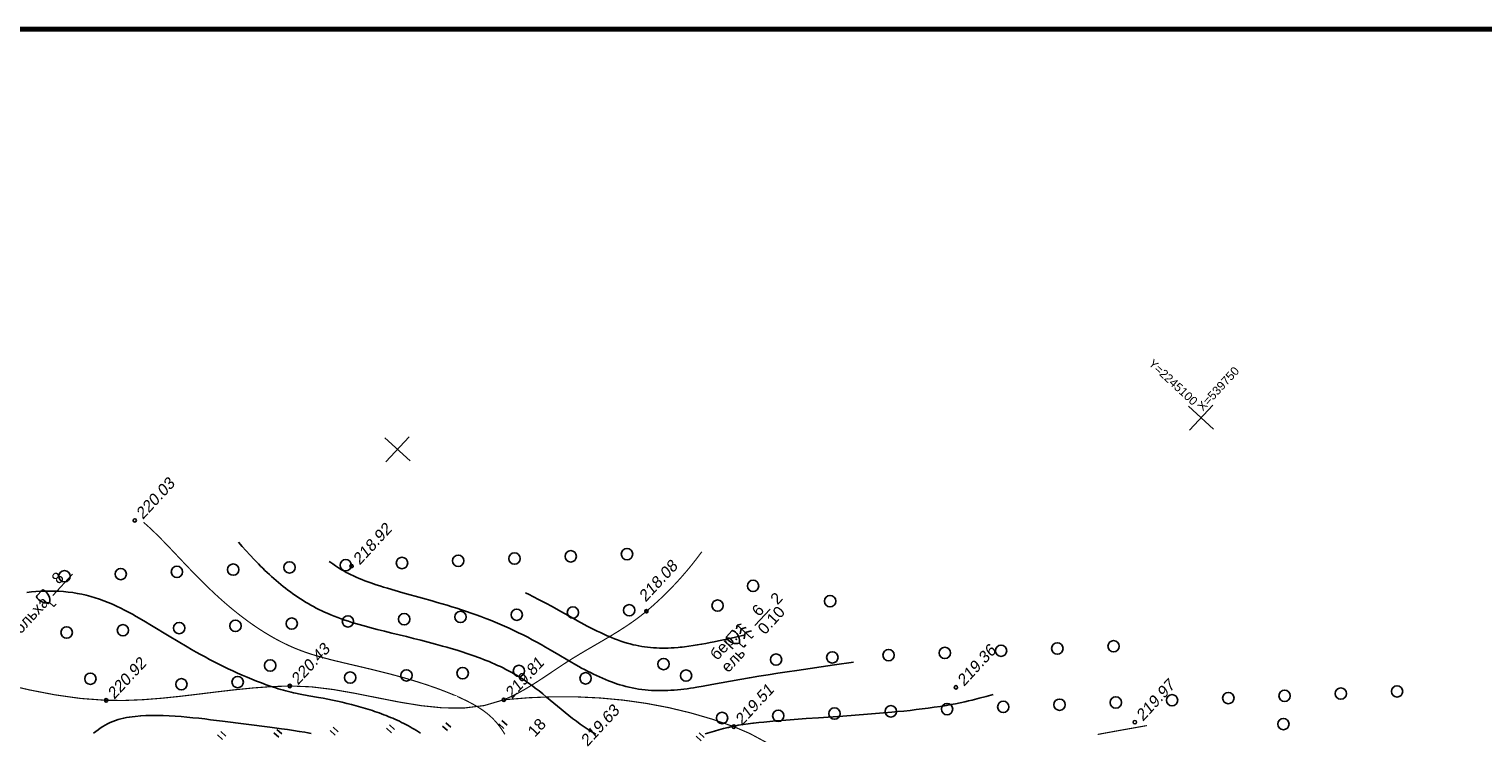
# Model space of a CAD drawing. Header units: millimetres. Extents: x -10 to 1169, y 1 to 1686.
# Tile 44 of 224: x 370 to 498, y 579 to 641. Entities that reach past the tile are written whole.
import ezdxf

# ---------------------------------------------------------------- set-up
doc = ezdxf.new("R2010")
doc.units = ezdxf.units.MM
doc.linetypes.add('AHIDDEN1', pattern=[2, 0.5, -1.5])
for name, color, linetype in [('CONTURS', 7, 'Continuous'), ('COORDS', 7, 'Continuous'), ('IZOLINES', 32, 'Continuous'), ('PDIGIT', 170, 'Continuous'), ('PICKETS', 7, 'Continuous'), ('Листы', 7, 'Continuous'), ('УЧАСТКИ', 7, 'Continuous')]:
    doc.layers.add(name, color=color, linetype=linetype)
doc.styles.get("Standard").update_dxf_attribs({"font": 'arial.ttf'})

# ---------------------------------------------------------------- blocks, each defined once
blk = doc.blocks.new('401')
at = {"layer": 'CONTURS'}
for p, q in [((0, 0), (0, 1.2)), ((0.8, 0), (0.8, 1.2))]:
    blk.add_line(p, q, dxfattribs=at)
blk = doc.blocks.new('372')
at = {"layer": 'CONTURS'}
blk.add_circle((0, 0), 1, dxfattribs=at)
blk = doc.blocks.new('390_5')
at = {"layer": 'CONTURS', "color": 7}
for p, q in [((0, 3.4), (-0.57, 3.03)), ((0, 3.4), (0, 0.01)), ((0, 3.4), (0.58, 3.03)), ((-0.96, 0.88), (0, 1.51)), ((0, 2.48), (-0.76, 2)), ((0, 2.48), (0.77, 2)), ((0.97, 0.88), (0, 1.51)), ((0, 0), (0.53, 0))]:
    blk.add_line(p, q, dxfattribs=at)
blk = doc.blocks.new('390_2')
at = {"layer": 'CONTURS', "color": 7}
for p, q in [((0.7, 3.47), (-0.69, 3.47)), ((0, 1.06), (0, 0.03)), ((0.02, 0), (0.58, 0))]:
    blk.add_line(p, q, dxfattribs=at)
at = {"layer": 'CONTURS', "color": 7, "linetype": 'Continuous'}
for centre, radius, start, end in [((1.01, 2.72), 1.95, 167.2459, 239.376), ((-19.94, 7.46), 19.52, 347.2459, 347.6983), ((-0.65, 3.26), 0.22, 101.9408, 167.6983), ((-0.69, 3.45), 0.0195, 90, 101.9408), ((-1.01, 2.72), 1.95, 300.624, 12.7541), ((0.65, 3.26), 0.22, 12.3017, 76.9673), ((19.94, 7.46), 19.52, 192.3017, 192.7541)]:
    blk.add_arc(centre, radius, start, end, dxfattribs=at)

msp = doc.modelspace()

# ---------------------------------------------------------------- linework, layer by layer
at = {"layer": 'CONTURS', "linetype": 'AHIDDEN1', "const_width": 0.1, "flags": 128}
for points in [[(257.97884, 563.64613), (258.39453, 563.97784), (258.80927, 564.31064), (259.22305, 564.64455), (259.63588, 564.97957), (260.04776, 565.31568), (260.45869, 565.65289), (260.86866, 565.99121), (261.27769, 566.33062), (261.68576, 566.67114), (262.09287, 567.01276), (263.28947, 568.03914), (264.46897, 569.0852), (265.6351, 570.14666), (266.7916, 571.21923), (267.94222, 572.29864), (269.09068, 573.38062), (270.24072, 574.46088), (271.39609, 575.53515), (272.56051, 576.59914), (273.73773, 577.64858), (273.9939, 577.87875), (274.24799, 578.11501), (274.50096, 578.35466), (274.7538, 578.595), (275.00749, 578.83332), (275.26299, 579.06692), (275.5213, 579.29308), (275.78339, 579.50912), (276.05024, 579.71232), (276.32282, 579.89998), (277.44485, 580.47796), (278.65848, 580.8432), (279.94675, 581.02726), (281.29271, 581.06169), (282.67941, 580.97805), (284.08992, 580.80791), (285.50727, 580.5828), (286.91452, 580.3343), (288.29473, 580.09395), (289.63094, 579.89331), (290.95286, 579.66175), (292.26205, 579.33127), (293.56202, 578.92927), (294.85623, 578.48313), (296.14817, 578.02024), (297.44132, 577.56798), (298.73916, 577.15376), (300.04518, 576.80494), (301.36284, 576.54893), (302.69565, 576.41311), (303.11617, 576.37865), (303.57248, 576.32239), (304.04952, 576.25579), (304.53219, 576.1903), (305.00543, 576.13741), (305.45416, 576.10856), (305.86329, 576.11523), (306.21777, 576.16887), (306.5025, 576.28095), (306.7024, 576.46294), (306.7995, 576.67242), (306.84598, 576.93294), (306.84927, 577.23505), (306.81679, 577.56925), (306.75596, 577.92609), (306.6742, 578.29608), (306.57894, 578.66976), (306.4776, 579.03765), (306.3776, 579.39029), (306.28636, 579.71819), (306.12929, 580.17619), (305.91991, 580.61886), (305.67244, 581.05024), (305.4011, 581.4744), (305.12012, 581.89539), (304.84372, 582.31726), (304.58614, 582.74405), (304.36159, 583.17983), (304.1843, 583.62864), (304.0685, 584.09453), (304.03715, 584.27468), (304.00376, 584.46346), (303.97084, 584.65761), (303.94091, 584.85389), (303.91646, 585.04902), (303.90001, 585.23974), (303.89407, 585.42279), (303.90114, 585.59492), (303.92373, 585.75286), (303.96435, 585.89335), (304.12085, 586.12776), (304.36815, 586.29126), (304.69025, 586.39571), (305.07116, 586.45299), (305.49488, 586.47497), (305.94541, 586.47352), (306.40674, 586.46053), (306.86289, 586.44785), (307.29785, 586.44736), (307.69563, 586.47095), (309.08672, 586.56658), (310.48106, 586.57107), (311.87811, 586.50195), (313.27732, 586.37674), (314.67818, 586.21299), (316.08013, 586.02823), (317.48265, 585.83999), (318.8852, 585.66581), (320.28724, 585.52323), (321.68825, 585.42978), (324.9638, 585.36266), (328.24627, 585.43018), (331.53319, 585.59385), (334.82208, 585.81519), (338.11045, 586.0557), (341.39582, 586.27688), (344.67573, 586.44026), (347.94769, 586.50733), (351.20921, 586.4396), (354.45783, 586.19859), (356.70954, 585.89058), (358.95246, 585.46322), (361.18886, 584.95032), (363.42105, 584.38568), (365.65131, 583.80311), (367.88194, 583.23641), (370.11522, 582.7194), (372.35345, 582.28586), (374.59891, 581.96962), (376.85391, 581.80448), (378.45994, 581.79303), (380.06946, 581.85832), (381.68187, 581.98304), (383.29658, 582.14989), (384.913, 582.34158), (386.53055, 582.54079), (388.14863, 582.73023), (389.76667, 582.89259), (391.38406, 583.01057), (393.00023, 583.06687), (394.89821, 582.99079), (396.8236, 582.7543), (398.76475, 582.41376), (400.70998, 582.02555), (402.64764, 581.64605), (404.56604, 581.33164), (406.45353, 581.13868), (408.29844, 581.12356), (410.0891, 581.34266), (411.81385, 581.85234), (412.44237, 582.12567), (413.06233, 582.43596), (413.67504, 582.77696), (414.28187, 583.14242), (414.88415, 583.52611), (415.48321, 583.92178), (416.08039, 584.32319), (416.67705, 584.7241), (417.27451, 585.11826), (417.87412, 585.49944), (418.53276, 585.89963), (419.19844, 586.2922), (419.86763, 586.68123), (420.53683, 587.07077), (421.20253, 587.46489), (421.86123, 587.86765), (422.50941, 588.28311), (423.14356, 588.71534), (423.76018, 589.16839), (424.35576, 589.64633), (424.89263, 590.10981), (425.41842, 590.58658), (425.9331, 591.07666), (426.4367, 591.58004), (426.92919, 592.09671), (427.4106, 592.62668), (427.8809, 593.16996), (428.34011, 593.72653), (428.78823, 594.29641), (429.22525, 594.87958)], [(411.81385, 581.85234), (413.9779, 582.02994), (416.11049, 582.11553), (418.21162, 582.1091), (420.2813, 582.01065), (422.31951, 581.82019), (424.32626, 581.53772), (426.30155, 581.16323), (428.24538, 580.69673), (430.15775, 580.13821), (432.03867, 579.48768), (433.45057, 578.87775), (434.81762, 578.1423), (436.15101, 577.31168), (437.46196, 576.41623), (438.76169, 575.48633), (440.0614, 574.55231), (441.37231, 573.64455), (442.70563, 572.7934), (444.07257, 572.0292), (445.48434, 571.38232), (446.96327, 570.88574), (448.50129, 570.52996), (450.08113, 570.27471), (451.68554, 570.07975), (453.29726, 569.9048), (454.89906, 569.7096), (456.47367, 569.4539), (458.00383, 569.09744), (459.4723, 568.59995), (460.86183, 567.92117), (461.23835, 567.69253), (461.60886, 567.45087), (461.97462, 567.19876), (462.33687, 566.93882), (462.69686, 566.67363), (463.05584, 566.40578), (463.41507, 566.13787), (463.7758, 565.8725), (464.13928, 565.61225), (464.50675, 565.35972), (465.40641, 564.77336), (466.3189, 564.20695), (467.24142, 563.6561), (468.17115, 563.11641), (469.1053, 562.58351), (470.04105, 562.053), (470.97561, 561.5205), (471.90616, 560.98163), (472.8299, 560.43198), (473.74403, 559.86719), (474.28907, 559.52164), (474.833, 559.17433), (475.37583, 558.82523), (475.91755, 558.47437), (476.45816, 558.12173), (476.99767, 557.76732), (477.53606, 557.41114), (478.07336, 557.05318), (478.60954, 556.69344), (479.14462, 556.33194)]]:
    msp.add_lwpolyline(points, dxfattribs=at)
at = {"layer": 'CONTURS'}
for points in [[(372.1779, 591.03236), (373.89772, 592.89357)], [(433.8852, 588.38559), (435.22173, 589.83201)]]:
    msp.add_lwpolyline(points, dxfattribs=at)
at = {"layer": 'COORDS', "lineweight": -2}
for p, q in [((474.22482, 605.65816), (472.02146, 607.69413)), ((472.10516, 605.57446), (474.14113, 607.77783)), ((403.5692, 602.86834), (401.36584, 604.90432)), ((401.44953, 602.78465), (403.48551, 604.98801))]:
    msp.add_line(p, q, dxfattribs=at)
at = {"layer": 'IZOLINES', "const_width": 0.1}
for points in [[(411.90712, 578.81278), (411.82543, 578.94714), (411.74119, 579.07988), (411.65436, 579.21091), (411.56489, 579.34012), (411.47272, 579.46739), (411.37782, 579.5926), (411.28014, 579.71561), (411.17963, 579.83628), (411.07626, 579.95447), (410.97002, 580.07002), (410.8609, 580.18282), (410.74895, 580.29274), (410.63423, 580.39971), (410.51682, 580.50367), (410.39688, 580.60463), (410.27453, 580.70262), (410.14997, 580.79772), (409.94682, 580.94393), (409.94486, 580.9453), (409.94486, 580.9453), (409.94485, 580.9453), (409.94485, 580.9453), (409.94485, 580.9453), (409.94485, 580.9453), (409.73892, 581.08378), (409.52924, 581.2164), (409.31637, 581.34373), (409.10078, 581.46632), (408.88285, 581.58462), (408.66288, 581.69904), (408.44114, 581.80993), (408.21783, 581.91759), (408.01336, 582.013), (407.79848, 582.11029), (407.79518, 582.11177), (407.79518, 582.11177), (407.79518, 582.11177), (407.79518, 582.11177), (407.79517, 582.11177), (407.79516, 582.11178), (407.79538, 582.11175), (407.40525, 582.28129), (407.01231, 582.4441), (406.61691, 582.60076), (406.21937, 582.7518), (405.81993, 582.89766), (405.41878, 583.0387), (405.01609, 583.17524), (404.61202, 583.30754), (404.20667, 583.43585), (403.80016, 583.56039), (403.3926, 583.68138), (402.98406, 583.79902), (402.57464, 583.91351), (402.16442, 584.02506), (401.75347, 584.13388), (401.34187, 584.2402), (400.9297, 584.34424), (400.51703, 584.44629), (399.69052, 584.6455), (398.863, 584.84049), (398.03527, 585.03455), (397.20834, 585.23196), (396.7956, 585.33363), (396.38365, 585.43837), (395.97277, 585.54719), (395.56332, 585.66116), (395.15573, 585.78145), (394.82861, 585.88391), (394.50457, 585.99138), (394.50511, 585.99149), (394.31057, 586.05887), (394.11693, 586.12874), (393.92414, 586.20092), (393.73226, 586.27544), (393.54132, 586.35232), (393.35138, 586.43158), (393.16244, 586.51319), (392.97454, 586.59713), (392.78769, 586.68336), (392.6019, 586.77182), (392.41718, 586.86246), (392.23352, 586.95521), (392.05092, 587.05002), (391.86938, 587.14682), (391.68889, 587.24555), (391.50945, 587.34615), (391.1537, 587.55272), (390.80206, 587.76611), (390.45448, 587.98595), (390.11088, 588.21189), (389.77122, 588.44362), (389.43545, 588.68088), (389.10349, 588.92339), (388.7753, 589.17092), (388.45082, 589.42323), (388.12996, 589.6801), (387.81267, 589.9413), (387.49883, 590.20661), (387.18837, 590.47582), (386.88116, 590.74872), (386.57708, 591.02506), (386.276, 591.30465), (385.97776, 591.58725), (385.6822, 591.87262), (385.38913, 592.16055), (385.09836, 592.45078), (384.80967, 592.74306), (384.23758, 593.33277), (383.67071, 593.92746), (382.54206, 595.12171), (381.99155, 595.69669), (381.71378, 595.98174), (381.43359, 596.26439), (381.15038, 596.54398), (380.86342, 596.81968), (380.57189, 597.09047), (380.36088, 597.27968), (380.13742, 597.47289), (380.13335, 597.47633), (380.13335, 597.47633), (380.13334, 597.47634), (380.13333, 597.47635)], [(468.3525, 579.582), (467.5212, 579.43281), (467.52073, 579.43272), (467.51979, 579.43256), (467.52044, 579.43331), (467.00749, 579.34129), (467.00734, 579.34126), (467.00738, 579.34134), (465.51937, 579.07608), (464.03303, 578.8018)]]:
    msp.add_lwpolyline(points, dxfattribs=at)
at = {"layer": 'IZOLINES'}
for points in [[(419.91216, 578.81118), (419.63379, 578.9785), (419.43405, 579.10386), (419.23563, 579.23236), (419.23546, 579.23247), (419.23512, 579.2327), (419.23525, 579.23205), (418.88465, 579.4686), (418.5388, 579.71194), (418.1977, 579.9618), (417.86105, 580.21756), (417.52837, 580.47839), (417.19901, 580.74338), (416.87221, 581.01151), (416.22288, 581.55288), (415.57318, 582.0938), (415.2459, 582.3613), (414.91581, 582.62528), (414.58206, 582.88454), (414.33242, 583.07252), (414.07799, 583.25826), (414.07717, 583.25884), (414.07727, 583.25891), (413.8556, 583.41541), (413.63164, 583.56855), (413.40522, 583.718), (413.17632, 583.86355), (412.94495, 584.00508), (412.71114, 584.1425), (412.475, 584.2758), (412.23664, 584.40503), (411.9962, 584.53028), (411.75383, 584.6517), (411.50967, 584.76944), (411.26388, 584.88368), (411.01658, 584.99459), (410.76792, 585.10237), (410.51801, 585.20717), (410.26695, 585.30917), (410.01485, 585.40852), (409.76179, 585.50538), (409.50784, 585.59988), (409.25308, 585.69214), (408.99757, 585.78228), (408.74137, 585.87043), (408.48454, 585.95667), (408.2271, 586.04111), (407.71064, 586.20493), (407.19228, 586.36256), (406.80812, 586.47543), (406.43256, 586.58284), (406.43557, 586.58182), (405.80023, 586.7578), (405.16322, 586.92756), (404.5249, 587.09226), (403.88556, 587.25296), (403.24552, 587.41079), (401.96461, 587.72312), (401.32451, 587.8807), (400.68525, 588.04163), (400.04742, 588.20803), (399.72925, 588.29401), (399.41171, 588.38227), (399.09492, 588.47314), (398.779, 588.56695), (398.46409, 588.66405), (398.15034, 588.76479), (397.83792, 588.8695), (397.527, 588.97852), (397.21777, 589.09216), (396.91043, 589.21071), (396.60517, 589.33442), (396.29342, 589.46735), (396.29362, 589.4673), (396.04884, 589.5766), (395.80581, 589.68969), (395.56463, 589.8066), (395.32537, 589.92736), (395.08813, 590.05197), (394.85299, 590.18043), (394.61999, 590.3127), (394.38921, 590.44873), (394.16068, 590.58847), (393.93443, 590.73183), (393.7105, 590.87873), (393.48888, 591.02907), (393.2696, 591.18274), (393.05263, 591.33964), (392.83798, 591.49965), (392.62561, 591.66265), (392.4155, 591.82852), (392.20762, 591.99715), (392.00193, 592.16842), (391.79838, 592.3422), (391.59693, 592.51839), (391.39751, 592.69687), (391.20009, 592.87752), (391.00459, 593.06024), (390.81095, 593.24492), (390.61911, 593.43146), (390.429, 593.61975), (390.24055, 593.80968), (389.86835, 594.19409), (389.50189, 594.58392), (389.14053, 594.97844), (388.80679, 595.35079), (388.4828, 595.71865)], [(442.56547, 585.16153), (440.89882, 584.91904), (437.56476, 584.43926), (436.73169, 584.31628), (435.89903, 584.1906), (435.06691, 584.06141), (434.2355, 583.92781), (433.40496, 583.78895), (432.57544, 583.64428), (431.74692, 583.49401), (430.09139, 583.18532), (429.34563, 583.05091), (429.34404, 583.05063), (429.34085, 583.05007), (429.34425, 583.05035), (428.78086, 582.95563), (428.49872, 582.91107), (428.21621, 582.86893), (427.93331, 582.82957), (427.65002, 582.79335), (427.36631, 582.76061), (427.08221, 582.73171), (426.79774, 582.70701), (426.51294, 582.68684), (426.22787, 582.67155), (425.94261, 582.66145), (425.65724, 582.65685), (425.37189, 582.65804), (425.08667, 582.66527), (424.80174, 582.67877), (424.51725, 582.69874), (424.23335, 582.72533), (423.95023, 582.75866), (423.66806, 582.7988), (423.38701, 582.84577), (423.10725, 582.89956), (422.82893, 582.96008), (422.55219, 583.02723), (422.27717, 583.10085), (422.00397, 583.18076), (421.73266, 583.26672), (421.51226, 583.34134), (421.29389, 583.41945), (421.29405, 583.41932), (421.02172, 583.52248), (420.75148, 583.63087), (420.48331, 583.74423), (420.21718, 583.86221), (419.95302, 583.98447), (419.69074, 584.11067), (419.43025, 584.24046), (419.17142, 584.37351), (418.91412, 584.50947), (418.65821, 584.648), (418.40354, 584.78878), (418.14995, 584.93149), (417.64534, 585.22138), (417.43354, 585.34482), (417.4337, 585.34472), (416.65788, 585.80115), (415.88148, 586.25657), (415.49176, 586.48167), (415.10048, 586.70401), (414.70729, 586.92294), (414.31195, 587.1379), (413.91425, 587.34844), (413.5141, 587.55421), (413.11142, 587.75493), (412.70621, 587.95043), (412.2985, 588.1406), (411.88837, 588.3254), (411.47589, 588.50486), (411.0612, 588.67904), (410.6444, 588.84806), (410.22562, 589.01207), (409.805, 589.17123), (409.38268, 589.32575), (408.95878, 589.47584), (408.53344, 589.62175), (408.10679, 589.76372), (407.67894, 589.90202), (407.25002, 590.03694), (406.82015, 590.16877), (406.38945, 590.29784), (405.95804, 590.42447), (405.52602, 590.54904), (404.66068, 590.79353), (402.92839, 591.27679), (402.255, 591.46887), (401.58341, 591.66702), (401.24859, 591.76933), (400.91463, 591.87439), (400.58172, 591.98267), (400.35111, 592.0601), (400.11434, 592.14195), (400.11161, 592.14291), (400.11161, 592.14291), (400.11161, 592.14291), (400.1116, 592.14291), (400.1116, 592.14291), (400.11159, 592.14291), (400.11158, 592.14292), (400.11212, 592.14246), (399.85421, 592.23496), (399.59739, 592.33039), (399.34194, 592.42935), (399.08808, 592.53227), (398.83611, 592.63964), (398.58639, 592.75202), (398.34448, 592.86755), (398.10576, 592.98898), (398.10574, 592.989), (398.10589, 592.98929), (397.96731, 593.06313), (397.83006, 593.13941), (397.69401, 593.21775), (397.55912, 593.29807), (397.29276, 593.46414), (397.03073, 593.63686), (396.77284, 593.81558), (396.61852, 593.92657), (396.47216, 594.03461)], [(404.485, 578.91778), (404.30685, 579.03444), (404.12677, 579.14807), (403.94489, 579.25874), (403.76132, 579.36654), (403.57616, 579.47157), (403.38952, 579.57389), (403.20148, 579.67359), (403.01213, 579.77075), (402.82154, 579.86544), (402.6298, 579.95773), (402.43696, 580.04768), (402.24309, 580.13537), (402.04825, 580.22085), (401.85249, 580.30417), (401.65585, 580.38539), (401.4584, 580.46457), (401.26016, 580.54174), (401.06118, 580.61696), (400.86149, 580.69027), (400.66114, 580.76172), (400.46015, 580.83134), (400.25856, 580.89917), (400.0564, 580.96526), (399.85369, 581.02963), (399.65046, 581.09233), (399.24257, 581.21284), (398.83291, 581.32708), (398.42168, 581.43536), (398.00902, 581.53798), (397.59511, 581.63529), (397.18009, 581.72768), (396.76411, 581.81558), (396.34732, 581.89949), (395.92988, 581.98), (395.51192, 582.05782), (394.67522, 582.20906), (393.89818, 582.35182), (393.50839, 582.42851), (393.31236, 582.46953), (393.11556, 582.51306), (393.11501, 582.51318), (393.115, 582.51319), (392.88594, 582.5676), (392.65798, 582.62633), (392.43115, 582.68918), (392.20534, 582.75555), (391.98044, 582.82489), (391.77439, 582.89092), (391.57638, 582.95639), (391.57859, 582.95572), (391.36315, 583.02894), (390.93416, 583.18075), (390.50748, 583.33885), (390.08298, 583.50264), (389.6606, 583.67173), (389.24029, 583.84586), (388.82205, 584.02484), (388.40588, 584.20853), (387.99179, 584.39683), (387.57981, 584.58964), (387.16996, 584.78688), (386.76223, 584.98845), (386.35665, 585.19426), (385.9532, 585.40417), (385.55185, 585.61804), (385.15255, 585.83569), (384.75523, 586.0569), (384.35979, 586.28143), (383.96608, 586.50897), (383.18319, 586.9717), (382.40478, 587.44189), (380.85149, 588.38809), (380.17566, 588.7918), (379.49436, 589.18606), (379.15609, 589.37521), (378.81556, 589.5602), (378.47686, 589.73804), (378.13794, 589.90914), (378.13894, 589.90945), (377.77255, 590.08515), (377.40283, 590.25355), (377.02929, 590.41307), (376.65185, 590.56283), (376.2705, 590.70198), (375.88536, 590.82981), (375.4966, 590.94569), (375.10452, 591.04917), (374.70946, 591.13994), (374.31184, 591.21787), (373.91206, 591.28294), (373.51057, 591.33532), (373.1078, 591.37525), (372.70414, 591.40308), (372.29996, 591.41924), (371.89561, 591.4242), (371.49136, 591.41847), (371.08748, 591.40259), (370.68417, 591.37711), (370.28161, 591.34259), (369.87993, 591.29958)], [(432.91222, 587.53899), (432.17195, 587.36791), (431.4309, 587.2003), (430.68862, 587.0383), (430.31686, 586.96025), (429.94459, 586.88472), (429.57173, 586.81218), (429.19821, 586.74319), (428.82398, 586.67832), (428.44897, 586.61825), (428.07316, 586.56366), (427.69653, 586.51532), (427.50792, 586.49375), (427.3191, 586.47404), (427.1301, 586.45629), (426.7908, 586.42975), (426.78855, 586.4296), (426.78855, 586.4296), (426.78855, 586.4296), (426.78855, 586.4296), (426.78855, 586.4296), (426.78854, 586.4296), (426.78854, 586.4296), (426.78853, 586.4296), (426.78848, 586.42969), (426.52886, 586.41423), (426.26903, 586.4034), (426.00908, 586.39738), (425.74911, 586.39641), (425.48921, 586.40074), (425.22951, 586.41059), (424.97013, 586.42616), (424.71123, 586.4476), (424.45295, 586.47504), (424.19544, 586.50857), (423.93886, 586.54821), (423.68335, 586.59396), (423.42906, 586.64577), (423.18177, 586.70216), (422.93775, 586.76359), (422.93828, 586.76342), (422.79713, 586.80159), (422.65646, 586.84147), (422.37667, 586.92632), (422.09899, 587.01764), (421.82343, 587.11502), (421.54998, 587.21806), (421.2786, 587.32633), (421.0814, 587.40858), (420.88786, 587.49209), (420.88861, 587.49172), (420.59517, 587.6233), (420.30382, 587.75937), (420.01439, 587.89944), (419.7267, 588.04302), (419.44055, 588.18961), (419.15574, 588.33878), (418.87208, 588.4901), (418.30742, 588.79763), (417.74509, 589.10938), (416.62225, 589.73617), (416.05965, 590.04743), (415.49519, 590.35527), (414.9283, 590.65857), (414.35856, 590.95644), (414.0515, 591.11384), (413.73535, 591.2735), (413.73232, 591.27502), (413.73232, 591.27502), (413.73232, 591.27502), (413.73232, 591.27502), (413.73232, 591.27502), (413.73232, 591.27502), (413.73231, 591.27502)], [(454.82522, 582.30963), (454.21306, 582.14171), (453.59939, 581.97953), (452.98376, 581.82516), (452.66731, 581.7497), (452.34883, 581.67681), (452.34831, 581.6767), (452.3483, 581.67671), (451.93625, 581.58736), (451.52305, 581.50366), (451.12244, 581.42801), (450.72696, 581.35825), (450.7286, 581.35833), (450.19726, 581.27157), (449.66493, 581.19126), (449.13179, 581.11673), (448.59797, 581.0473), (448.0636, 580.98243), (447.52875, 580.92162), (446.99352, 580.86447), (446.45794, 580.8106), (445.92209, 580.75967), (444.84972, 580.6654), (443.77669, 580.57932), (442.70319, 580.49931), (441.6294, 580.42337), (439.4815, 580.27609), (438.40766, 580.20086), (437.33411, 580.12179), (436.26106, 580.03636), (435.72921, 579.99068), (435.19761, 579.94216), (434.66635, 579.89017), (434.24966, 579.84639), (433.76956, 579.79192), (433.73004, 579.78721), (433.72972, 579.78717), (433.72264, 579.78592), (433.28516, 579.73148), (432.84853, 579.67083), (432.4225, 579.60393), (432.21355, 579.56723), (432.0076, 579.5272), (432.00865, 579.52736), (431.85801, 579.49472), (431.55802, 579.42387), (431.54629, 579.42098), (431.52283, 579.41518), (431.54631, 579.42099), (431.1378, 579.31618), (430.73082, 579.20565), (430.32484, 579.09152), (429.51427, 578.85843)], [(394.88521, 578.89478), (394.59669, 578.94724), (394.30767, 578.99683), (393.82684, 579.07378), (393.82803, 579.07363), (393.30987, 579.15046), (392.7911, 579.22299), (392.27196, 579.29284), (391.23325, 579.42924), (389.15593, 579.70273), (387.07826, 579.9735), (386.0385, 580.10137), (385.51821, 580.16188), (384.99759, 580.21937), (384.47659, 580.27323), (383.95518, 580.32275), (383.43332, 580.36712), (382.91101, 580.4054), (382.38827, 580.43651), (381.86515, 580.45917), (381.34177, 580.47185), (380.81835, 580.47271), (380.32916, 580.46081), (379.88072, 580.43708), (379.89327, 580.43773), (379.3924, 580.39447), (379.14284, 580.36474), (378.89415, 580.32892), (378.6466, 580.28635), (378.40054, 580.2363), (378.15643, 580.17803), (377.91477, 580.11077), (377.67618, 580.03387), (377.44129, 579.94684), (377.2107, 579.84946), (376.98493, 579.7418), (376.7644, 579.6242), (376.54935, 579.49716), (376.33995, 579.36133), (376.13621, 579.21736), (375.93811, 579.06594), (375.74554, 578.90772)]]:
    msp.add_lwpolyline(points, dxfattribs=at)
at = {"layer": 'PICKETS', "color": 7, "lineweight": -2}
for centre in [(379.36434, 597.63837), (398.43088, 593.62088), (424.35576, 589.64633), (393.00023, 583.06687), (451.56299, 582.94557), (376.85391, 581.80448), (411.81385, 581.85234), (432.03867, 579.48768), (467.29644, 579.87848)]:
    msp.add_circle(centre, 0.15, dxfattribs=at)
at = {"layer": 'Листы', "lineweight": 70, "ltscale": 200}
msp.add_lwpolyline([(1155.72418, 640.88588), (190.70556, 640.88588), (190.70556, 355.00582), (1155.72418, 355.00582)], close=True, dxfattribs=at)

# ---------------------------------------------------------------- block references
at = {"layer": 'CONTURS', "lineweight": -2, "xscale": 0.5, "yscale": 0.5, "zscale": 0.5, "rotation": 47.26113010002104}
for name, p in [('372', (397.91652, 593.69587)), ('372', (402.86241, 593.89116)), ('372', (407.80831, 594.08645)), ('372', (412.7542, 594.28173)), ('372', (417.70009, 594.47702)), ('372', (422.64599, 594.67231)), ('372', (373.18705, 592.71944)), ('372', (378.13294, 592.91473)), ('372', (383.07884, 593.11001)), ('372', (388.02473, 593.3053)), ('372', (392.97063, 593.50059)), ('372', (433.73, 591.87703)), ('390_2', (372.2603, 590.06305)), ('372', (430.6106, 590.14076)), ('372', (440.50239, 590.53133)), ('372', (398.11181, 588.74998)), ('372', (403.0577, 588.94527)), ('372', (408.00359, 589.14055)), ('372', (412.94949, 589.33584)), ('372', (417.89538, 589.53113)), ('372', (422.84127, 589.72641)), ('372', (373.38234, 587.77355)), ('372', (378.32823, 587.96883)), ('372', (383.27412, 588.16412)), ('372', (388.22002, 588.35941)), ('372', (393.16591, 588.55469)), ('390_2', (432.91064, 586.4815)), ('390_5', (433.58598, 587.26701)), ('372', (455.53535, 586.1713)), ('372', (460.48125, 586.36659)), ('372', (465.42714, 586.56187)), ('372', (391.27688, 584.86981)), ('372', (425.85999, 584.99958)), ('372', (435.75178, 585.39015)), ('372', (440.69767, 585.58544)), ('372', (445.64357, 585.78073)), ('372', (450.58946, 585.97601)), ('372', (375.46358, 583.70767)), ('372', (398.30709, 583.80409)), ('372', (403.25299, 583.99937)), ('372', (408.19888, 584.19466)), ('372', (413.14477, 584.38995)), ('372', (419.00554, 583.74087)), ('372', (427.83928, 583.98091)), ('372', (383.46941, 583.21823)), ('372', (388.41531, 583.41351)), ('372', (480.46011, 582.20184)), ('372', (485.406, 582.39713)), ('372', (490.3519, 582.59242)), ('372', (450.78475, 581.03012)), ('372', (455.73064, 581.22541)), ('372', (460.67653, 581.42069)), ('372', (465.62243, 581.61598)), ('372', (470.56832, 581.81127)), ('372', (475.51421, 582.00655)), ('372', (431.00117, 580.24897)), ('372', (435.94707, 580.44426)), ('372', (440.89296, 580.63955)), ('372', (445.83885, 580.83483)), ('372', (480.35635, 579.71482)), ('401', (387.09513, 578.35263)), ('401', (392.04102, 578.54792)), ('401', (396.98692, 578.74321)), ('401', (401.93281, 578.93849)), ('401', (406.87871, 579.13378)), ('401', (411.8246, 579.32907)), ('401', (429.17181, 578.24542))]:
    msp.add_blockref(name, p, dxfattribs=at)

# ---------------------------------------------------------------- texts
at = {"layer": 'CONTURS', "lineweight": -2}
for s, p in [('8', (372.69062, 591.96044)), ('ольха', (369.33125, 587.58418)), ('2', (435.88663, 590.15589)), ('6', (434.25338, 589.11383)), ('0.10', (434.77139, 587.52191)), ('бер.', (430.57491, 585.25554)), ('ель', (431.54727, 584.17805))]:
    msp.add_text(s, height=1, rotation=47.2611301, dxfattribs=at).set_placement(p)
at = {"layer": 'COORDS', "lineweight": -2}
for s, rotation, p in [('Y=2245100', 317.2611301, (468.42781, 611.35517)), ('X=539750', 47.2611301, (473.27886, 607.21304))]:
    msp.add_text(s, height=0.75, rotation=rotation, dxfattribs=at).set_placement(p)
at = {"layer": 'PDIGIT', "color": 7, "lineweight": -2, "oblique": 10}
for s, p in [('220.03', (380.0709, 597.66627)), ('218.92', (399.13744, 593.64878)), ('218.08', (424.28039, 590.39675)), ('220.43', (393.70678, 583.09477)), ('219.36', (452.26954, 582.97346)), ('220.92', (377.56046, 581.83237)), ('219.81', (412.52041, 581.88024)), ('219.51', (432.74522, 579.51558)), ('219.97', (468.00299, 579.90638)), ('219.63', (419.1629, 577.67578))]:
    msp.add_text(s, height=1, rotation=47.2611301, dxfattribs=at).set_placement(p)
at = {"layer": 'УЧАСТКИ', "color": 6, "lineweight": -2}
msp.add_text('18', height=1, rotation=47.2611301, dxfattribs=at).set_placement((414.55159, 578.50565))

doc.saveas('drawing.dxf')
